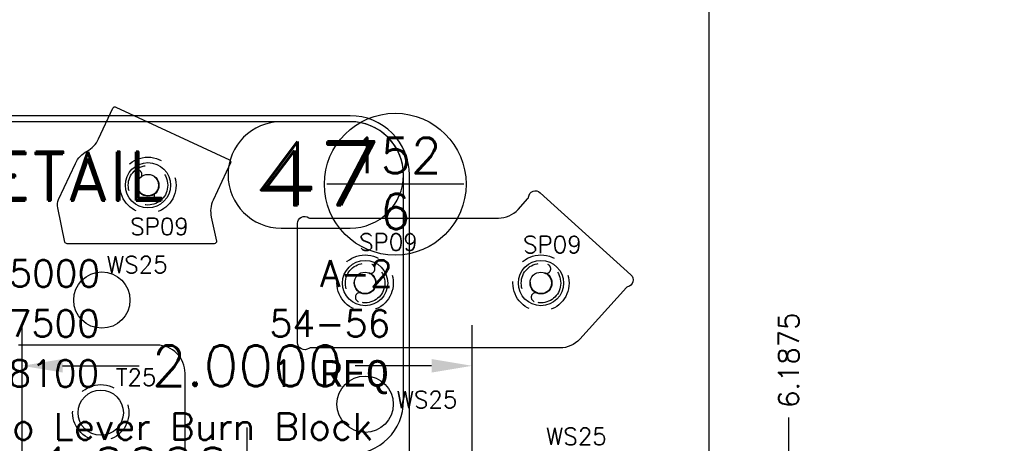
# Model space of a CAD drawing. Header units: inches. Extents: x -77 to 299, y -110 to 144.
# Tile 29 of 256: x -1.32 to 3.05, y -40.71 to -38.83. Entities that reach past the tile are written whole.
import ezdxf
from ezdxf.enums import TextEntityAlignment as Align

# ---------------------------------------------------------------- set-up
doc = ezdxf.new("R2010")
doc.units = ezdxf.units.IN
doc.header["$MEASUREMENT"] = 0
doc.linetypes.add('HIDDEN', pattern=[0.225, 0.15, -0.075])
doc.layers.get('DEFPOINTS').update_dxf_attribs({"color": 8})
for name, color, linetype in [('SVA-M-D', 42, 'Continuous'), ('SVD-M-M', 233, 'Continuous'), ('SVE-M-D2', 42, 'Continuous'), ('SVE-M-H', 4, 'HIDDEN'), ('SVE-M-S', 8, 'Continuous'), ('SVF-M-BA', 74, 'Continuous'), ('SVF-M-d', 42, 'Continuous')]:
    doc.layers.add(name, color=color, linetype=linetype)
doc.styles.add('DIEMAKER', font='SIMPLEX.shx')
doc.styles.add('MONOTXT', font='MONOTXT')
doc.styles.add('R', font='ROMAND.SHX')
doc.styles.get("Standard").update_dxf_attribs({"font": 'txt.shx'})
doc.dimstyles.get("Standard").update_dxf_attribs({"dimtxt": 0.18, "dimasz": 0.18, "dimexe": 0.18, "dimexo": 0.0625, "dimgap": 0.09, "dimtad": 0, "dimtih": 1, "dimtoh": 1, "dimdec": 4, "dimzin": 0, "dimdsep": 46, "dimtxsty": 'Standard', "dimcen": 0.09, "dimadec": 0, "dimazin": 0, "dimtfac": 1, "dimtdec": 4, "dimtofl": 0, "dimtmove": 0, "dimatfit": 3, "dimfxl": 0, "dimtolj": 1, "dimtzin": 0, "dimarcsym": 0})
doc.dimstyles.new('STANDARD$0', dxfattribs={"dimtxt": 0.156, "dimasz": 0.18, "dimexe": 0.18, "dimexo": 0.0625, "dimgap": 0.07, "dimtad": 0, "dimtih": 1, "dimtoh": 1, "dimdec": 4, "dimzin": 4, "dimdsep": 46, "dimtxsty": 'Standard', "dimcen": 0.09, "dimclrd": 2, "dimclre": 2, "dimclrt": 2, "dimadec": 4, "dimazin": 0, "dimtfac": 1, "dimtdec": 4, "dimtofl": 0, "dimtmove": 0, "dimatfit": 3, "dimfxl": 0, "dimtolj": 1, "dimtzin": 0, "dimarcsym": 0})

# ---------------------------------------------------------------- blocks, each defined once
blk = doc.blocks.new('*D837')
at = {"layer": 'DEFPOINTS', "color": 0}
for p in [(-1.3137, -40.3699), (-1.3137, -41.0893), (0.6863, -41.0893)]:
    blk.add_point(p, dxfattribs=at)
at = {"layer": 'SVA-M-D', "color": 0, "lineweight": -2}
for p, q in [((-1.3137, -41.0268), (-1.3137, -40.1899)), ((0.6863, -41.0268), (0.6863, -40.1899)), ((-1.1337, -40.3699), (-0.7937, -40.3699)), ((0.5063, -40.3699), (0.1663, -40.3699))]:
    blk.add_line(p, q, dxfattribs=at)
at = {"layer": 'SVA-M-D', "color": 0}
for points in [[(-1.1337, -40.3399), (-1.1337, -40.3999), (-1.3137, -40.3699)], [(0.5063, -40.3399), (0.5063, -40.3999), (0.6863, -40.3699)]]:
    blk.add_solid(points, dxfattribs=at)
at = {"layer": 'SVA-M-D', "color": 0, "insert": (-0.3137, -40.3699), "char_height": 0.18, "attachment_point": 5}
blk.add_mtext('\\A1;2.0000', dxfattribs=at)
blk = doc.blocks.new('*D838')
at = {"layer": 'DEFPOINTS', "color": 0}
for p in [(-1.3137, -40.8238), (-1.3137, -41.0893), (-0.3137, -42.5893)]:
    blk.add_point(p, dxfattribs=at)
at = {"layer": 'SVA-M-D', "color": 0, "lineweight": -2}
for p, q in [((-1.3137, -41.0268), (-1.3137, -40.6438)), ((-0.3137, -42.5268), (-0.3137, -40.6438)), ((-1.4937, -40.8238), (-1.6737, -40.8238)), ((-0.1337, -40.8238), (0.0463, -40.8238))]:
    blk.add_line(p, q, dxfattribs=at)
at = {"layer": 'SVA-M-D', "color": 0}
for points in [[(-1.4937, -40.7938), (-1.4937, -40.8538), (-1.3137, -40.8238)], [(-0.1337, -40.7938), (-0.1337, -40.8538), (-0.3137, -40.8238)]]:
    blk.add_solid(points, dxfattribs=at)
at = {"layer": 'SVA-M-D', "color": 0, "insert": (-0.8137, -40.8238), "char_height": 0.18, "attachment_point": 5}
blk.add_mtext('\\A1;1.0000', dxfattribs=at)
blk = doc.blocks.new('*D972')
at = {"layer": 'DEFPOINTS', "color": 0}
for p in [(3.7812, -40.6002), (-4.0938, -40.8002), (3.7812, -40.8002)]:
    blk.add_point(p, dxfattribs=at)
at = {"layer": 'SVF-M-d', "color": 0, "lineweight": -2}
blk.add_line((3.7812, -40.7689), (3.7812, -40.6002), dxfattribs=at)
at = {"layer": 'SVF-M-d', "color": 0, "insert": (3.7812, -40.3377), "char_height": 0.09, "attachment_point": 5, "rotation": 90}
blk.add_mtext('\\A1;7.8750', dxfattribs=at)
blk = doc.blocks.new('*D1462')
at = {"layer": 'DEFPOINTS', "color": 0}
for p in [(2.0937, -40.6002), (-4.0938, -40.8002), (2.0937, -42.2844)]:
    blk.add_point(p, dxfattribs=at)
at = {"layer": 'SVF-M-d', "color": 0, "lineweight": -2}
blk.add_line((2.0937, -42.2531), (2.0937, -40.6002), dxfattribs=at)
at = {"layer": 'SVF-M-d', "color": 0, "insert": (2.0937, -40.3452), "char_height": 0.09, "attachment_point": 5, "rotation": 90}
blk.add_mtext('\\A1;6.1875', dxfattribs=at)
blk = doc.blocks.new('DMDT001')
for p, q in [((0.7257, 0.1211), (1.2132, 0.1211)), ((-0.6188, -1.8033), (0.1437, -1.8033)), ((0.295, -1.8033), (1.4368, -1.8033)), ((-0.6188, -2.0057), (0.1437, -2.0057)), ((0.295, -2.0057), (1.4368, -2.0057)), ((-0.6188, -2.2081), (0.1437, -2.2081)), ((0.295, -2.2081), (1.4368, -2.2081)), ((-0.6188, -2.4105), (0.1437, -2.4105)), ((0.295, -2.4105), (1.4368, -2.4105))]:
    blk.add_line(p, q)
for points in [[(-1.5618, -2.6113), (1.2132, -2.6113, 0.414214), (1.6302, -2.1943), (1.6302, 0.4961, 0.414214), (1.2132, 0.9131), (-1.5618, 0.9131, 0.414214), (-1.9788, 0.4961), (-1.9788, -2.1943, 0.414214)], [(-1.5618, -1.4726), (1.2132, -1.4726, 0.414214), (1.5882, -1.0976), (1.5882, 0.4961, 0.414214), (1.2132, 0.8711), (-1.5618, 0.8711, 0.414214), (-1.9368, 0.4961), (-1.9368, -1.0976, 0.414214)], [(-1.5618, -2.5693), (1.2132, -2.5693, 0.414214), (1.5882, -2.1943), (1.5882, -1.8851, 0.414214), (1.2132, -1.5101), (-1.5618, -1.5101, 0.414214), (-1.9368, -1.8851), (-1.9368, -2.1943, 0.414214)]]:
    blk.add_lwpolyline(points, format="xyb", close=True)
for centre, start, end in [((0.7257, 0.4961), 90, 270), ((1.2132, 0.4961), 270, 90)]:
    blk.add_arc(centre, 0.375, start, end)
at = {"color": 42}
for s, height, style, p in [('DETAIL', 0.34395, 'R', (-1.6251, 0.3158)), ('X=', 0.1875, 'MONOTXT', (-1.8306, -0.2918)), ('Y=', 0.1875, 'MONOTXT', (-1.8339, -0.6443)), ('Z=', 0.1875, 'MONOTXT', (-1.8372, -0.9969)), ('REQ', 0.1875, 'MONOTXT', (0.9986, -0.9969)), ('PROGRAMMED', 0.12, 'DIEMAKER', (-1.8247, -1.8035)), ('SET-UP', 0.12, 'DIEMAKER', (-1.8247, -2.0053)), ('RAN', 0.12, 'DIEMAKER', (-1.8247, -2.2071)), ('CHECKED OK', 0.12, 'DIEMAKER', (-1.8247, -2.4089))]:
    blk.add_text(s, height=height, dxfattribs=dict(at, style=style)).set_placement(p)
for p in [(-0.3953, -1.799), (-0.3953, -2.0014), (-0.3953, -2.2038), (-0.3953, -2.4062)]:
    blk.add_text('/ /', height=0.12107).set_placement(p)
at = {"color": 42, "style": 'R', "width": 0.571895}
blk.add_attdef('DET#', text='', height=0.45, dxfattribs=at).set_placement((0.5139, 0.282), (1.4514, 0.282), align=Align.FIT)
at = {"color": 42, "style": 'DIEMAKER'}
for tag, p in [('XDIM', (-1.4342, -0.2918)), ('YDIM', (-1.4375, -0.6443)), ('ZDIM', (-1.4408, -0.9969))]:
    blk.add_attdef(tag, p, '', height=0.1875, dxfattribs=at)
for tag, p in [('MATL', (1.513, -0.2918)), ('H/T', (1.4952, -0.6443)), ('QTY#', (0.8173, -0.9969))]:
    blk.add_attdef(tag, text='', height=0.1875, dxfattribs=at).set_placement(p, align=Align.RIGHT)
at = {"color": 42, "style": 'DIEMAKER', "width": 5.370504, "flags": 4}
blk.add_attdef('DE#1', text='', height=0.1875, dxfattribs=at).set_placement((-1.6994, -1.3715), (1.3694, -1.3715), align=Align.FIT)
at = {"color": 42, "style": 'DIEMAKER', "flags": 5}
for tag, p in [('DE#2', (-1.8615, -2.8611)), ('DE#3', (-1.8533, -3.1611))]:
    blk.add_attdef(tag, p, '', height=0.1875, dxfattribs=at)
blk = doc.blocks.new('DMDBSPLT')
blk.add_line((0.4831, 0), (-0.4831, 0))
blk.add_circle((0, 0), 0.5)
at = {"flags": 1}
for tag, p in [('XDIM', (0.8518, 0.1)), ('YDIM', (2.7624, 0.1)), ('H/T', (4.3481, 0.1)), ('MATL', (0.5618, -0.3997)), ('ZDIM', (2.1539, -0.4)), ('DE#1', (0, -0.9)), ('DE#2', (0, -1.3)), ('DE#3', (0, -1.7))]:
    blk.add_attdef(tag, p, '', height=0.25, dxfattribs=at)
for tag, p in [('DET#', (0.0048, 0.077)), ('SHT#', (0.0007, -0.3175))]:
    blk.add_attdef(tag, text='', height=0.25).set_placement(p, align=Align.CENTER)
blk.add_attdef('QTY#', text='', height=0.25, dxfattribs=at).set_placement((4.2967, -0.4), align=Align.RIGHT)
blk = doc.blocks.new('dm108832')
at = {"layer": 'SVE-M-H'}
for radius in [0.0877, 0.0467]:
    blk.add_circle((0, 0), radius, dxfattribs=at)
for centre, start, end in [((-0.0475, 0.0475), 315.0003, 135.0003), ((0.0475, -0.0475), 134.9999, 314.9999)]:
    blk.add_arc(centre, 0.0205, start, end, dxfattribs=at)
blk = doc.blocks.new('dm108838')
at = {"layer": 'SVE-M-S'}
for radius in [0.1005, 0.0485]:
    blk.add_circle((0, 0), radius, dxfattribs=at)
blk = doc.blocks.new('dm108845')
at = {"layer": 'SVE-M-H'}
blk.add_circle((0, 0), 0.125, dxfattribs=at)
at = {"layer": 'SVE-M-S'}
blk.add_circle((0, 0), 0.1005, dxfattribs=at)
blk = doc.blocks.new('dm108886')
at = {"layer": 'SVE-M-S'}
blk.add_circle((0, 0), 0.125, dxfattribs=at)
blk = doc.blocks.new('dmdl01')
at = {"style": 'DIEMAKER'}
blk.add_attdef('PTID', text='', height=1, dxfattribs=at).set_placement((0, 0), align=Align.MIDDLE)
at = {"style": 'DIEMAKER', "flags": 1}
for tag, p in [('ENTTYP', (0, -1.523)), ('PTDESC', (0, -3.045))]:
    blk.add_attdef(tag, text='', height=1, dxfattribs=at).set_placement(p, align=Align.MIDDLE)

msp = doc.modelspace()

# ---------------------------------------------------------------- linework, layer by layer
at = {"layer": 'SVE-M-S', "color": 1}
msp.add_lwpolyline([(-6.01085, -42.71567), (1.73915, -42.71567), (1.73915, -38.46567), (-6.01085, -38.46567)], close=True, dxfattribs=at)
at = {"layer": 'SVE-M-S'}
for points in [[(-1.15144, -39.63144), (-1.07667, -39.4711, -0.1622777), (-1.02532, -39.41686, 0.1622777), (-0.97396, -39.36261), (-0.91013, -39.22572, -0.4142136), (-0.89684, -39.22089), (-0.39249, -39.45607, -0.4142136), (-0.38765, -39.46936), (-0.46481, -39.63483, 0.1632503), (-0.47326, -39.70947), (-0.45044, -39.81605, -0.4774419), (-0.46022, -39.82814), (-1.11345, -39.82814, -0.3536911), (-1.12323, -39.82023), (-1.15567, -39.66876, -0.1632503)], [(0.89067, -39.67532), (0.93455, -39.62683, 0.1596692), (0.93708, -39.62114, -0.6145258), (0.98913, -39.60115), (1.39195, -39.9656, -0.6145258), (1.37726, -40.01939, 0.1596692), (1.37185, -40.02248), (1.16437, -40.2518, -0.2119316), (1.07678, -40.29067), (-0.03364, -40.29067, 0.1596692), (-0.03956, -40.29261, -0.6145258), (-0.0893, -40.26742), (-0.0893, -39.73744, -0.6145258), (-0.03956, -39.71225, 0.1596692), (-0.03364, -39.71419), (0.80309, -39.71419, 0.2119316)]]:
    msp.add_lwpolyline(points, format="xyb", close=True, dxfattribs=at)
msp.add_lwpolyline([(-1.3293, -41.40317), (-0.7143, -41.40317, 0.4142136), (-0.5893, -41.27817), (-0.5893, -40.40317, 0.4142136), (-0.7143, -40.27817), (-1.3293, -40.27817, -0.4142136)], format="xyb", dxfattribs=at)
at = {"layer": 'SVF-M-BA'}
msp.add_lwpolyline([(0.36567, -41.10882, 0, 0.0567, 0), (0.20603, -40.77637, 0, 0, -0.1650285), (0.2124, -39.84356, 0, 0, -0.1650285)], format="xyseb", dxfattribs=at)

# ---------------------------------------------------------------- block references
for name, p in [('dm108845', (-0.75431, -39.56838)), ('dm108838', (-0.75431, -39.56838)), ('dm108832', (-0.75431, -39.56838)), ('dm108886', (-0.95936, -40.07814)), ('dm108886', (0.2107, -40.54067)), ('dm108845', (-0.9643, -40.57817))]:
    msp.add_blockref(name, p)
at = {"rotation": 294.9999999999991}
for name, p in [('dm108845', (0.2107, -40.00243)), ('dm108845', (0.99235, -40.00243)), ('dm108838', (0.2107, -40.00243)), ('dm108832', (0.2107, -40.00243)), ('dm108838', (0.99235, -40.00243)), ('dm108832', (0.99235, -40.00243))]:
    msp.add_blockref(name, p, dxfattribs=at)
at = {"layer": 'SVD-M-M'}
ref = msp.add_blockref('DMDT001', (-0.61952, -39.83475), dxfattribs=dict(at, xscale=0.63, yscale=0.63, zscale=0.63))
ref.add_attrib('DET#', '47', dxfattribs={"layer": '0', "color": 42, "height": 0.2835, "style": 'R', "width": 1.182432}).set_placement((-0.29579, -39.65706), (0.29483, -39.65706), align=Align.FIT)
ref.add_attrib('XDIM', '4.5000', (-1.52306, -40.01861), dxfattribs={"layer": '0', "color": 42, "height": 0.118125, "style": 'DIEMAKER'})
ref.add_attrib('YDIM', '6.7500', (-1.52515, -40.24069), dxfattribs={"layer": '0', "color": 42, "height": 0.118125, "style": 'DIEMAKER'})
ref.add_attrib('ZDIM', '0.8100', (-1.52724, -40.46277), dxfattribs={"layer": '0', "color": 42, "height": 0.118125, "style": 'DIEMAKER'})
ref.add_attrib('MATL', 'A-2', dxfattribs={"layer": '0', "color": 42, "height": 0.118125, "style": 'DIEMAKER'}).set_placement((0.33367, -40.01861), align=Align.RIGHT)
ref.add_attrib('H/T', '54-56', dxfattribs={"layer": '0', "color": 42, "height": 0.118125, "style": 'DIEMAKER'}).set_placement((0.32244, -40.24069), align=Align.RIGHT)
ref.add_attrib('QTY#', '1', dxfattribs={"layer": '0', "color": 42, "height": 0.11812, "style": 'DIEMAKER'}).set_placement((-0.10462, -40.46277), align=Align.RIGHT)
ref.add_attrib('DE#1', 'Micro Lever Burn Block', dxfattribs={"layer": '0', "color": 42, "height": 0.118125, "style": 'DIEMAKER', "width": 0.928952, "flags": 4}).set_placement((-1.69016, -40.69879), (0.24322, -40.69879), align=Align.FIT)
at = {"layer": 'SVE-M-D2'}
ref = msp.add_blockref('dmdl01', (-0.84272, -39.89141), dxfattribs=dict(at, xscale=0.075, yscale=0.075, zscale=0.075))
ref.add_attrib('PTID', 'SP09', dxfattribs={"layer": '0', "height": 0.075, "style": 'DIEMAKER'}).set_placement((-0.70271, -39.7514), align=Align.MIDDLE)
ref = msp.add_blockref('dmdl01', (0.17436, -39.96053), dxfattribs=dict(at, xscale=0.075, yscale=0.075, zscale=0.075))
ref.add_attrib('PTID', 'SP09', dxfattribs={"layer": '0', "height": 0.075, "style": 'DIEMAKER'}).set_placement((0.31436, -39.82052), align=Align.MIDDLE)
ref = msp.add_blockref('dmdl01', (0.9029, -39.9717), dxfattribs=dict(at, xscale=0.075, yscale=0.075, zscale=0.075))
ref.add_attrib('PTID', 'SP09', dxfattribs={"layer": '0', "height": 0.075, "style": 'DIEMAKER'}).set_placement((1.04291, -39.83169), align=Align.MIDDLE)
ref = msp.add_blockref('dmdl01', (-0.95936, -40.07814), dxfattribs=dict(at, xscale=0.075, yscale=0.075, zscale=0.075))
ref.add_attrib('PTID', 'WS25', dxfattribs={"layer": '0', "height": 0.075, "style": 'DIEMAKER'}).set_placement((-0.80203, -39.92081), align=Align.MIDDLE)
ref = msp.add_blockref('dmdl01', (-0.9643, -40.57817), dxfattribs=dict(at, xscale=0.075, yscale=0.075, zscale=0.075))
ref.add_attrib('PTID', 'T25', dxfattribs={"layer": '0', "height": 0.075, "style": 'DIEMAKER'}).set_placement((-0.80697, -40.42084), align=Align.MIDDLE)
ref = msp.add_blockref('dmdl01', (0.3281, -40.67755), dxfattribs=dict(at, xscale=0.075, yscale=0.075, zscale=0.075))
ref.add_attrib('PTID', 'WS25', dxfattribs={"layer": '0', "height": 0.075, "style": 'DIEMAKER'}).set_placement((0.48544, -40.52022), align=Align.MIDDLE)
ref = msp.add_blockref('dmdl01', (0.99235, -40.84067), dxfattribs=dict(at, xscale=0.075, yscale=0.075, zscale=0.075))
ref.add_attrib('PTID', 'WS25', dxfattribs={"layer": '0', "height": 0.075, "style": 'DIEMAKER'}).set_placement((1.14969, -40.68334), align=Align.MIDDLE)
at = {"layer": 'SVF-M-BA', "xscale": 0.63, "yscale": 0.63, "zscale": 0.63}
msp.add_blockref('DMDBSPLT', (0.34449, -39.56355), dxfattribs=at).add_auto_attribs({'DET#': '152', 'SHT#': '6'})

# ---------------------------------------------------------------- dimensions: what is measured, and where the dimension line sits
at = {"layer": 'SVA-M-D'}
for base, p1, picture, middle in [((-1.31368, -40.36992), (0.68632, -41.08933), '*D837', (-0.31368, -40.36992)), ((-1.31368, -40.82383), (-0.31368, -42.58933), '*D838', (-0.81368, -40.82383))]:
    dim = msp.add_linear_dim(base=base, p1=p1, p2=(-1.31368, -41.08933), dimstyle='STANDARD$0', override={"dimtxt": 0.18, "dimgap": 0.09, "dimzin": 0, "dimclrd": 0, "dimclre": 0, "dimclrt": 0, "dimadec": 2}, dxfattribs=at)
    dim.commit()
    dim.dimension.update_dxf_attribs({"geometry": picture, "text_midpoint": middle})
at = {"layer": 'SVF-M-d'}
for feature_location, offset, picture, middle in [((3.78122, -40.80019), (0, 0.2), '*D972', (3.78122, -40.33769)), ((2.09371, -42.28437), (0, 1.68418), '*D1462', (2.09371, -40.34519))]:
    dim = msp.add_ordinate_dim(feature_location=feature_location, offset=offset, dtype=1, origin=(-4.09379, -40.80019), dimstyle='Standard', override={"dimscale": 0.5}, dxfattribs=at)
    dim.commit()
    dim.dimension.update_dxf_attribs({"geometry": picture, "text_midpoint": middle})

doc.saveas('drawing.dxf')
